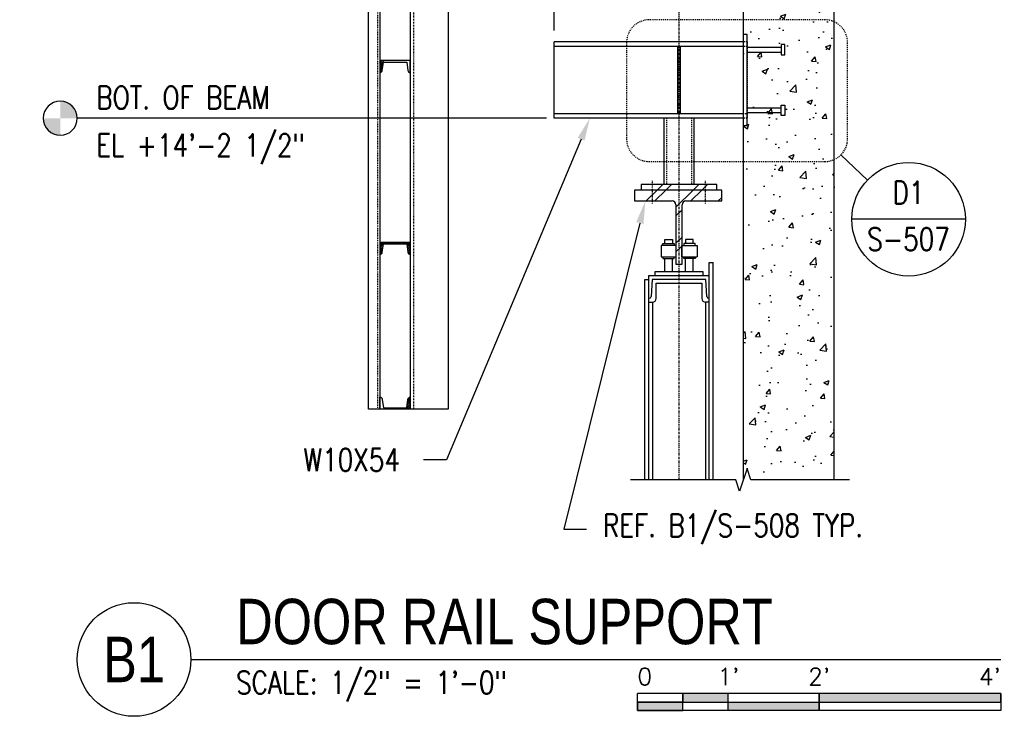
# Model space of a CAD drawing. Header units: inches. Extents: x 514 to 3028, y 69 to 495.
# Tile 18 of 25: x 1833 to 1963, y 91 to 183. Entities that reach past the tile are written whole.
import ezdxf
from ezdxf import colors
from ezdxf.entities.mleader import LeaderData, LeaderLine
from ezdxf.enums import TextEntityAlignment as Align
from ezdxf.math import Vec2, Vec3

# ---------------------------------------------------------------- set-up
doc = ezdxf.new("R2010")
doc.units = ezdxf.units.IN
doc.header["$MEASUREMENT"] = 0
for name, pattern in [('Center 1_4_', [0.53125, 0.25, -0.09375, 0.09375, -0.09375]), ('Dash', [0.25, 0.125, -0.125]), ('Dash - 1_16_', [0.1875, 0.125, -0.0625]), ('Hidden 3_32_', [0.140625, 0.09375, -0.046875])]:
    doc.linetypes.add(name, pattern=pattern)
for name, color, linetype in [('A-WALL-PATT', 8, 'Continuous'), ('G-ANNO-REFR', 2, 'Continuous'), ('S-ANNO-DIMS', 1, 'Continuous'), ('S-ANNO-NOTE', 2, 'Continuous'), ('S-ANNO-SYMB', 2, 'Continuous'), ('S-ANNO-TEXT', 2, 'Continuous'), ('S-BEAM', 10, 'Continuous'), ('S-BEAM-HDLN', 1, 'Dash'), ('S-COLS', 2, 'Continuous'), ('S-DETL', 90, 'Continuous'), ('S-DETL-CNTR', 1, 'Center 1_4_'), ('S-DETL-GENF', 92, 'Continuous'), ('S-DETL-GENF-HDLN', 1, 'Dash'), ('S-DETL-MEDM', 3, 'Continuous'), ('S-DETL-PATT', 8, 'Continuous'), ('S-DETL-THIN', 1, 'Continuous')]:
    doc.layers.add(name, color=color, linetype=linetype)
doc.styles.add('AEC_COMN_TITLE', font='romans.shx', dxfattribs={"width": 0.8, "height": 0.1875})
doc.styles.add('Annotative', font='romans.shx', dxfattribs={"width": 0.8, "height": 0.125})
doc.styles.add('Arial', font='romans.shx', dxfattribs={"width": 0.8})
doc.styles.add('ROMANS', font='romans.shx', dxfattribs={"width": 0.8})
doc.styles.add('TITLES', font='swiss.ttf', dxfattribs={"width": 0.8, "height": 0.25})
doc.dimstyles.new('Annotative', dxfattribs={"dimscale": 0, "dimtxt": 0.125, "dimasz": 0.125, "dimexe": 0.18, "dimexo": 0.0625, "dimgap": 0.09, "dimtad": 1, "dimdec": 3, "dimzin": 3, "dimdsep": 46, "dimlunit": 4, "dimtxsty": 'Annotative', "dimcen": 0.09, "dimclrt": 2, "dimazin": 2, "dimtfac": 1, "dimtdec": 3, "dimtmove": 0, "dimatfit": 0, "dimfxl": 1, "dimtfill": 1, "dimfrac": 2, "dimtolj": 1, "dimtzin": 0, "dimarcsym": 0})
pattern_1 = [(45, (1915.8617, 103), (-2.37588, 2.37588), []), (45, (1915.8617, 106.6), (-2.37588, 2.37588), [])]
pattern_2 = [(45, (199.14528, 0), (-0.176776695, 0.176776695), []), (45, (199.14528, 0.125), (-0.176776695, 0.176776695), [])]

# ---------------------------------------------------------------- blocks, each defined once
blk = doc.blocks.new('051200_StructuralFraming-W-Flange - W10X54-1981470-DOOR RAIL SUPPORT 1')
at = {"layer": 'S-BEAM'}
for p, q in [((808.21, 179.88), (808.21, 180.5)), ((833.21, 180.5), (808.21, 180.5)), ((808.21, 179.19), (808.21, 179.88)), ((824.53, 179.88), (808.21, 179.88)), ((833.21, 179.88), (824.9, 179.88)), ((808.21, 171.71), (808.21, 179.19)), ((808.21, 171.01), (808.21, 171.71)), ((808.21, 170.4), (808.21, 171.01)), ((808.21, 171.01), (824.53, 171.01)), ((822.71, 170.4), (808.21, 170.4)), ((824.9, 171.01), (833.21, 171.01)), ((833.21, 170.4), (826.71, 170.4))]:
    blk.add_line(p, q, dxfattribs=at)
at = {"layer": 'S-BEAM-HDLN'}
for p, q in [((833.7, 180.5), (833.21, 180.5)), ((833.7, 179.88), (833.21, 179.88)), ((833.7, 180.5), (833.7, 179.88)), ((833.7, 179.88), (833.7, 179.19)), ((833.7, 179.19), (833.7, 171.71)), ((833.7, 171.71), (833.7, 171.01)), ((833.21, 171.01), (833.7, 171.01)), ((833.7, 170.4), (833.21, 170.4)), ((833.7, 171.01), (833.7, 170.4))]:
    blk.add_line(p, q, dxfattribs=at)
blk = doc.blocks.new('051200_SteelFraming-AISC-Tube-Shapes-Side - HSS4X4X3_8-2078415-DOOR RAIL SUPPORT 1')
at = {"layer": 'S-DETL-GENF', "lineweight": 30}
for p, q in [((826.71, 170.4), (822.71, 170.4)), ((822.71, 170.4), (822.71, 161.66)), ((826.71, 161.66), (826.71, 170.4))]:
    blk.add_line(p, q, dxfattribs=at)
at = {"layer": 'S-DETL-GENF-HDLN'}
for p, q in [((823.06, 170.4), (823.06, 161.66)), ((826.36, 170.4), (826.36, 161.66))]:
    blk.add_line(p, q, dxfattribs=at)
blk = doc.blocks.new('Break Line - Break Line-2032044-DOOR RAIL SUPPORT 1')
at = {"layer": 'S-DETL-MEDM'}
for p, q in [((833.71, 124.17), (832.71, 121.17)), ((834.21, 122.67), (833.71, 124.17)), ((832.21, 122.67), (818.31, 122.67)), ((832.71, 121.17), (832.21, 122.67)), ((847.23, 122.67), (834.21, 122.67))]:
    blk.add_line(p, q, dxfattribs=at)
blk = doc.blocks.new('Level Circle AEC')
at = {"layer": 'S-ANNO-SYMB', "lineweight": -3}
h = blk.add_hatch(color=256, dxfattribs=at)
edge = h.paths.add_edge_path()
edge.add_line((373.71, 0), (367.71, 0))
edge.add_arc((373.71, 0), 6, 90, 180, ccw=False)
edge.add_line((373.71, 6), (373.71, 0))
h = blk.add_hatch(color=256, dxfattribs=at)
edge = h.paths.add_edge_path()
edge.add_line((373.71, -6), (373.71, 0))
edge.add_line((373.71, 0), (379.71, 0))
edge.add_arc((373.71, 0), 6, 270, 360, ccw=False)
blk.add_circle((373.71, 0), 6, dxfattribs=at)
blk = doc.blocks.new('Detail Callout AEC')
at = {"color": 0, "linetype": 'ByBlock', "lineweight": -3, "transparency": 16777216}
blk.add_line((0.25, 0), (-0.25, 0), dxfattribs=at)
blk.add_circle((0, 0), 0.25, dxfattribs=at)
at = {"color": 0, "linetype": 'ByBlock', "lineweight": -3, "transparency": 16777216, "style": 'AEC_COMN_TITLE'}
for tag, p in [('VIEWNUMBER', (0, 0.0508)), ('SHEETNUMBER', (0, -0.1263))]:
    blk.add_attdef(tag, text='', height=0.0938, dxfattribs=at).set_placement(p, align=Align.CENTER)
blk = doc.blocks.new('*U156')
for points in [[(-1.75, -0.2344), (-1.5, -0.2344), (-1.5, -0.1875), (-1.75, -0.1875)], [(-1, -0.2344), (0, -0.2344), (0, -0.1875), (-1, -0.1875)], [(-2, -0.2812), (-1.75, -0.2812), (-1.75, -0.2344), (-2, -0.2344)], [(-1.5, -0.2344), (-1, -0.2344), (-1, -0.2812), (-1.5, -0.2812)]]:
    blk.add_hatch(color=256).paths.add_polyline_path(points)
for p, q in [((0, -0.1875), (-2, -0.1875)), ((-2, -0.2812), (-2, -0.1875)), ((-1.75, -0.2812), (-1.75, -0.1875)), ((-1.5, -0.2812), (-1.5, -0.1875)), ((-1, -0.2812), (-1, -0.1885)), ((0, -0.1875), (0, -0.2812)), ((-2, -0.2344), (0, -0.2344)), ((0, -0.2812), (-2, -0.2812))]:
    blk.add_line(p, q)
at = {"flags": 128}
for points in [[(-1.75, -0.2344), (-1.5, -0.2344), (-1.5, -0.1875), (-1.75, -0.1875), (-1.75, -0.2344)], [(-1, -0.2344), (0, -0.2344), (0, -0.1875), (-1, -0.1875), (-1, -0.2344)], [(-2, -0.2812), (-1.75, -0.2812), (-1.75, -0.2344), (-2, -0.2344), (-2, -0.2812)], [(-1.5, -0.2344), (-1, -0.2344), (-1, -0.2812), (-1.5, -0.2812), (-1.5, -0.2344)]]:
    blk.add_lwpolyline(points, close=True, dxfattribs=at)
at = {"style": 'Arial'}
blk.add_text('0', height=0.0937, dxfattribs=at).set_placement((-2, -0.0937), align=Align.MIDDLE_LEFT)
for s, p in [("1'", (-1.5, -0.0937)), ("2'", (-1, -0.0937))]:
    blk.add_text(s, height=0.09375, dxfattribs=at).set_placement(p, align=Align.MIDDLE_CENTER)
blk.add_text("4'", height=0.09375, dxfattribs=at).set_placement((0, -0.0937), align=Align.MIDDLE_RIGHT)
blk = doc.blocks.new('*D194')
at = {"layer": 'Defpoints', "color": 0, "transparency": 16777216}
for p in [(1903.14, 248.58), (1919.65, 183.42), (1903.14, 180.5)]:
    blk.add_point(p, dxfattribs=at)
at = {"layer": 'S-ANNO-DIMS', "color": 0, "lineweight": -2, "transparency": 16777216}
for p, q in [((1903.14, 182), (1903.14, 252.9)), ((1873.5, 248.58), (1903.14, 248.58)), ((1900.14, 248.58), (1897.14, 248.58)), ((1919.65, 248.58), (1903.14, 248.58)), ((1919.65, 248.58), (1903.14, 248.58)), ((1922.65, 248.58), (1925.65, 248.58))]:
    blk.add_line(p, q, dxfattribs=at)
at = {"layer": 'S-ANNO-DIMS', "color": 0, "transparency": 16777216}
for points in [[(1900.14, 249.08), (1900.14, 248.08), (1903.14, 248.58)], [(1922.65, 249.08), (1922.65, 248.08), (1919.65, 248.58)]]:
    blk.add_solid(points, dxfattribs=at)
at = {"layer": 'S-ANNO-DIMS', "color": 2, "transparency": 16777216, "insert": (1885.09, 253.03), "char_height": 3, "attachment_point": 5, "style": 'Annotative', "bg_fill": 3, "box_fill_scale": 1.25, "bg_fill_color": 256, "bg_fill_true_color": 13158600, "bg_fill_transparency": 0}
blk.add_mtext('\\A1;1\'-4 1/2"', dxfattribs=at)
blk = doc.blocks.new('*U162')
at = {"linetype": 'Continuous', "lineweight": -3}
blk.add_line((1.125, 0.625), (5.5828, 0.625), dxfattribs=at)
at = {"lineweight": -3}
blk.add_circle((0.8125, 0.625), 0.3125, dxfattribs=at)
at = {"lineweight": -3, "style": 'Arial'}
blk.add_attdef('DRAWING_AREA_TITLE', text='', height=0.1875, dxfattribs=at).set_placement((1.3743, 0.6339), align=Align.BOTTOM_LEFT)
blk.add_attdef('X#', text='', height=0.1875, dxfattribs=at).set_placement((0.8125, 0.625), align=Align.MIDDLE_CENTER)
blk.add_attdef('SCALE:', text='', height=0.0938, dxfattribs=at).set_placement((1.3743, 0.5606), align=Align.TOP_LEFT)
blk = doc.blocks.new('051200_StructuralFraming-C-Channel - C4X5_4-V15-DOOR RAIL SUPPORT 2')
at = {"lineweight": -3}
for p, q in [((753.71, 202), (753.71, 200.42)), ((757.71, 202), (753.71, 202)), ((754, 200.72), (754.18, 201.82)), ((754.18, 201.82), (757.24, 201.82)), ((757.24, 201.82), (757.41, 200.72)), ((757.71, 200.42), (757.71, 202))]:
    blk.add_line(p, q, dxfattribs=at)
for centre, start, end in [((753.71, 200.72), 270, 0), ((757.71, 200.72), 180, 270)]:
    blk.add_arc(centre, 0.296, start, end, dxfattribs=at)

msp = doc.modelspace()

# ---------------------------------------------------------------- hatches: boundary and pattern name
at = {"layer": 'A-WALL-PATT', "lineweight": -3}
h = msp.add_hatch(dxfattribs=at)
h.set_pattern_fill('AR-CONC', color=8, style=0)
h.set_pattern_definition([(50, (1094.9367, 0), (7.1726, -0.62752), [0.75, -8.25]), (355, (1094.937, 0), (-1.387513, 7.52192), [0.6, -6.6]), (100.4514, (1095.5344, -0.052), (5.78509, 6.8944), [0.6374, -7.01142]), (46.1842, (1094.937, 2), (10.67241, -1.65519), [1.125, -12.375]), (96.6356, (1095.826, 1.862), (9.34662, 9.74119), [0.9561, -10.51714]), (351.1842, (1094.937, 2), (9.34662, 9.74119), [0.9, -9.9]), (21, (1095.9367, 1.5), (5.96907, -4.02619), [0.75, -8.25]), (326, (1095.937, 1.5), (2.433153, 7.2515), [0.6, -6.6]), (71.4514, (1096.434, 1.1645), (8.402224, 3.22531), [0.6374, -7.01142]), (37.5, (1094.9367, 0), (0.1215986, 3.3289385), [0, -6.52, 0, -6.7, 0, -6.625]), (7.5, (1094.9367, 0), (2.630695, 3.944117), [0, -3.82, 0, -6.37, 0, -2.525]), (327.5, (1092.7067, 0), (5.338224, -0.225549), [0, -2.5, 0, -7.8, 0, -10.35]), (317.5, (1091.7067, 0), (5.831862, 1.00105), [0, -3.25, 0, -5.18, 0, -7.35])])
h.paths.add_polyline_path([(1928.1426, 122.648), (1928.6494, 124.1684), (1929.1494, 122.6684), (1940.1426, 122.6684), (1940.1426, 242), (1928.1426, 242), (1928.1426, 122.6684)])
h = msp.add_hatch(dxfattribs=at)
h.set_pattern_fill('FP_3', color=8, style=0, pattern_type=2)
h.set_pattern_definition(pattern_1)
h.paths.add_polyline_path([(1919.8369, 171.015), (1919.8369, 179.885), (1919.4619, 179.885), (1919.4619, 171.015)])
h = msp.add_hatch(dxfattribs=at)
h.set_pattern_fill('FP_3', color=8, style=0, pattern_type=2)
h.set_pattern_definition(pattern_1)
h.paths.add_polyline_path([(1924.6494, 160.9125), (1924.6494, 161.6625), (1914.6494, 161.6625), (1914.6494, 160.9125)])
h = msp.add_hatch(dxfattribs=at)
h.set_pattern_fill('FP_3', color=8, style=0, pattern_type=2)
h.set_pattern_definition(pattern_1)
h.paths.add_polyline_path([(1920.0544, 151.1229), (1920.0544, 158.9725), (1920.0715, 159.1019), (1920.1214, 159.2225), (1920.2009, 159.326), (1920.3044, 159.4055), (1920.425, 159.4554), (1920.5544, 159.4725), (1925.2994, 159.4725), (1925.2994, 160.9125), (1913.7494, 160.9125), (1913.7494, 159.4725), (1918.7444, 159.4725), (1918.8738, 159.4554), (1918.9944, 159.4055), (1919.098, 159.326), (1919.1774, 159.2225), (1919.2274, 159.1019), (1919.2444, 158.9725), (1919.2444, 151.1229)])
at = {"layer": 'S-DETL-PATT'}
h = msp.add_hatch(dxfattribs=at)
h.set_pattern_fill('STEEL', color=256, scale=2)
h.set_pattern_definition(pattern_2)
h.paths.add_polyline_path([(1880.1426, 176.42, 0.41421356), (1880.4386, 176.716), (1880.642, 178), (1880.1426, 178)])
h = msp.add_hatch(dxfattribs=at)
h.set_pattern_fill('STEEL', color=256, scale=2)
h.set_pattern_definition(pattern_2)
h.paths.add_polyline_path([(1880.6129, 153.816), (1883.6724, 153.816), (1883.8466, 152.716, 0.41421356), (1884.1426, 152.42), (1884.1426, 154), (1880.1426, 154), (1880.1426, 152.42, 0.41421356), (1880.4386, 152.716)])
h = msp.add_hatch(dxfattribs=at)
h.set_pattern_fill('STEEL', color=256, scale=2)
h.set_pattern_definition(pattern_2)
h.paths.add_polyline_path([(1884.1426, 133.58, 0.41421356), (1883.8466, 133.284), (1883.6433, 132), (1884.1426, 132)])

# ---------------------------------------------------------------- linework, layer by layer
at = {"layer": 'S-ANNO-SYMB', "lineweight": -3}
for p, q in [((1902.1426, 170.4), (1840.1708, 170.4)), ((1941.0411, 165.5612), (1944.5376, 162.2324))]:
    msp.add_line(p, q, dxfattribs=at)
at = {"layer": 'S-BEAM', "lineweight": -3}
for p, q in [((1928.1426, 242), (1928.1426, 122.648)), ((1940.1426, 122.6684), (1940.1426, 242))]:
    msp.add_line(p, q, dxfattribs=at)
at = {"layer": 'S-COLS', "linetype": 'Hidden 3_32_'}
msp.add_line((1884.6426, 132), (1884.6426, 223), dxfattribs=at)
at = {"layer": 'S-COLS'}
for p, q in [((1889.1426, 223), (1889.1426, 132)), ((1884.1426, 200.42), (1884.1426, 132)), ((1884.1426, 176.42), (1884.1426, 175.7666)), ((1889.1426, 132), (1884.1426, 132))]:
    msp.add_line(p, q, dxfattribs=at)
at = {"layer": 'S-DETL', "lineweight": -3}
for p, q in [((1878.6426, 132), (1878.6426, 226.9714)), ((1880.1426, 227.0026), (1880.1426, 132)), ((1919.4619, 179.885), (1919.4619, 171.015)), ((1919.8369, 179.885), (1919.4619, 179.885)), ((1919.8369, 171.015), (1919.8369, 179.885)), ((1919.4619, 171.015), (1919.8369, 171.015)), ((1924.6494, 161.6625), (1914.6494, 161.6625)), ((1914.6494, 161.6625), (1914.6494, 160.9125)), ((1924.6494, 160.9125), (1924.6494, 161.6625)), ((1919.2744, 153.6179), (1917.2744, 153.6179)), ((1917.2744, 153.6179), (1917.2744, 152.1179)), ((1917.5244, 153.8679), (1919.0244, 153.8679)), ((1917.5244, 153.6179), (1917.5244, 153.8679)), ((1917.7744, 153.8679), (1917.7744, 154.3679)), ((1917.7744, 154.3679), (1918.7744, 154.3679)), ((1918.7744, 154.3679), (1918.7744, 153.8679)), ((1919.0244, 153.8679), (1919.0244, 153.6179)), ((1919.2744, 152.1179), (1919.2744, 153.6179)), ((1920.0244, 152.1179), (1920.0244, 153.6179)), ((1920.0244, 153.6179), (1922.0244, 153.6179)), ((1921.7744, 153.8679), (1920.2744, 153.8679)), ((1920.2744, 153.8679), (1920.2744, 153.6179)), ((1921.5244, 154.3679), (1920.5244, 154.3679)), ((1920.5244, 154.3679), (1920.5244, 153.8679)), ((1921.5244, 153.8679), (1921.5244, 154.3679)), ((1921.7744, 153.6179), (1921.7744, 153.8679)), ((1922.0244, 153.6179), (1922.0244, 152.1179)), ((1917.2744, 152.1179), (1919.2744, 152.1179)), ((1917.5244, 152.1179), (1917.5244, 151.8679)), ((1917.5244, 151.8679), (1919.0244, 151.8679)), ((1917.7744, 150.1229), (1917.7744, 151.8679)), ((1918.7744, 150.1229), (1918.7744, 151.8679)), ((1919.0244, 151.8679), (1919.0244, 152.1179)), ((1920.0244, 152.1179), (1922.0244, 152.1179)), ((1920.2744, 151.8679), (1920.2744, 152.1179)), ((1921.7744, 151.8679), (1920.2744, 151.8679)), ((1920.5244, 150.1229), (1920.5244, 151.8679)), ((1921.5244, 150.1229), (1921.5244, 151.8679)), ((1921.7744, 152.1179), (1921.7744, 151.8679)), ((1923.6494, 122.6684), (1923.6494, 151.3729)), ((1923.6494, 151.3729), (1924.1494, 151.3729)), ((1924.1494, 122.6684), (1924.1494, 151.3729)), ((1915.6494, 149.6229), (1923.6494, 149.6229)), ((1915.6494, 122.6684), (1915.6494, 149.6229)), ((1922.8369, 150.1229), (1916.4619, 150.1229)), ((1916.4619, 150.1229), (1916.4619, 149.6229)), ((1922.8369, 149.6229), (1922.8369, 150.1229)), ((1915.1494, 122.6684), (1915.1494, 149.1229)), ((1915.1494, 149.1229), (1915.6494, 149.1229)), ((1916.0967, 149.1229), (1915.9774, 146.8597)), ((1923.2006, 149.1229), (1916.0967, 149.1229)), ((1916.6472, 146.5966), (1916.6472, 148.6229)), ((1916.6472, 148.6229), (1922.6501, 148.6229)), ((1922.6501, 148.6229), (1922.6501, 146.5966)), ((1923.3164, 146.8601), (1923.2006, 149.1229)), ((1915.6494, 146.1229), (1916.1479, 146.1229)), ((1916.1479, 146.1229), (1916.1479, 122.6684)), ((1923.6494, 146.1229), (1923.1494, 146.1229)), ((1923.1494, 146.1229), (1923.1494, 122.6684)), ((1880.1426, 132), (1878.6426, 132))]:
    msp.add_line(p, q, dxfattribs=at)
at = {"layer": 'S-DETL', "linetype": 'Dash - 1_16_', "lineweight": -3}
for p, q in [((1879.8186, 226.9959), (1879.8186, 132)), ((1916.1494, 159.124), (1916.1494, 162.124)), ((1923.1494, 159.124), (1923.1494, 162.124))]:
    msp.add_line(p, q, dxfattribs=at)
at = {"layer": 'S-DETL', "lineweight": -3}
for centre, radius, start, end in [((1915.7277, 146.8729), 0.25, 270, 356.981875), ((1916.1479, 146.6229), 0.5, 270, 356.981875), ((1923.1494, 146.6229), 0.5, 183.018125, 270), ((1923.566, 146.8729), 0.25, 182.928842, 270)]:
    msp.add_arc(centre, radius, start, end, dxfattribs=at)
at = {"layer": 'S-DETL-CNTR', "lineweight": -3}
msp.add_line((1919.6494, 122.6684), (1919.6494, 252.9008), dxfattribs=at)
at = {"layer": 'S-DETL-MEDM', "lineweight": -3}
for p, q in [((1928.6426, 181.45), (1928.1426, 181.45)), ((1928.6426, 169.45), (1928.6426, 181.45)), ((1928.6426, 179.765), (1933.1544, 179.765)), ((1933.6269, 180.1193), (1933.1544, 180.1193)), ((1933.1544, 180.1193), (1933.1544, 178.7807)), ((1933.6269, 178.7807), (1933.6269, 180.1193)), ((1928.6426, 179.135), (1933.1544, 179.135)), ((1933.1544, 178.7807), (1933.6269, 178.7807)), ((1928.6426, 171.765), (1933.1544, 171.765)), ((1933.1544, 170.7807), (1933.1544, 172.1193)), ((1933.1544, 172.1193), (1933.6269, 172.1193)), ((1933.6269, 172.1193), (1933.6269, 170.7807)), ((1928.6426, 171.135), (1933.1544, 171.135)), ((1933.6269, 170.7807), (1933.1544, 170.7807)), ((1928.1426, 169.45), (1928.6426, 169.45))]:
    msp.add_line(p, q, dxfattribs=at)
at = {"layer": 'S-DETL-THIN', "lineweight": -3}
for p, q in [((1913.7494, 160.9125), (1913.7494, 159.4725)), ((1925.2994, 160.9125), (1913.7494, 160.9125)), ((1925.2994, 159.4725), (1925.2994, 160.9125)), ((1913.7494, 159.4725), (1918.7444, 159.4725)), ((1919.2444, 158.9725), (1919.2444, 151.1229)), ((1920.0544, 151.1229), (1920.0544, 158.9725)), ((1920.5544, 159.4725), (1925.2994, 159.4725)), ((1919.2444, 151.1229), (1920.0544, 151.1229))]:
    msp.add_line(p, q, dxfattribs=at)
for centre, start, end in [((1918.7444, 158.9725), 360, 90), ((1920.5544, 158.9725), 90, 180)]:
    msp.add_arc(centre, 0.5, start, end, dxfattribs=at)

# ---------------------------------------------------------------- block references
at = {"layer": 'G-ANNO-REFR', "lineweight": -3}
ref = msp.add_blockref('Detail Callout AEC', (1949.9695, 157.0609), dxfattribs=dict(at, xscale=30, yscale=30, zscale=30))
ref.add_attrib('VIEWNUMBER', 'D1', dxfattribs={"layer": 'S-ANNO-TEXT', "color": 1, "transparency": 16777216, "height": 3.00001, "style": 'ROMANS', "width": 0.8}).set_placement((1949.9695, 158.1859), align=Align.BOTTOM_CENTER)
ref.add_attrib('SHEETNUMBER', 'S-507', dxfattribs={"layer": 'S-ANNO-TEXT', "color": 1, "transparency": 16777216, "height": 3.00001, "style": 'ROMANS', "width": 0.8}).set_placement((1949.9695, 152.9334), align=Align.CENTER)
at = {"layer": 'S-ANNO-SYMB', "lineweight": -3}
for name, p, xscale, yscale, zscale in [('Level Circle AEC', (1978.061, 170.4), -0.375, 0.375, 0.375), ('*U156', (1962.1586, 98.9396), 24, 24, 24)]:
    msp.add_blockref(name, p, dxfattribs=dict(at, xscale=xscale, yscale=yscale, zscale=zscale))
ref = msp.add_blockref('*U162', (1828.1708, 83.9396), dxfattribs=dict(at, xscale=24, yscale=24, zscale=24))
ref.add_attrib('SCALE:', 'SCALE: 1/2" = 1\'-0"', dxfattribs={"layer": '0', "lineweight": -3, "height": 3, "style": 'Annotative', "width": 0.796875}).set_placement((1861.1539, 97.3936), align=Align.TOP_LEFT)
ref.add_attrib('DRAWING_AREA_TITLE', 'DOOR RAIL SUPPORT', dxfattribs={"layer": '0', "lineweight": -3, "height": 6, "style": 'TITLES', "width": 0.796875}).set_placement((1861.1539, 99.1534), align=Align.BOTTOM_LEFT)
ref.add_attrib('X#', 'B1', dxfattribs={"layer": '0', "lineweight": -3, "height": 6, "style": 'TITLES', "width": 0.796875}).set_placement((1847.6708, 98.9396), align=Align.MIDDLE_CENTER)
at = {"layer": 'S-BEAM-HDLN', "lineweight": -3}
msp.add_blockref('051200_StructuralFraming-W-Flange - W10X54-1981470-DOOR RAIL SUPPORT 1', (1094.9367, 0), dxfattribs=at)
at = {"layer": 'S-DETL-GENF', "lineweight": -3}
for name in ['051200_SteelFraming-AISC-Tube-Shapes-Side - HSS4X4X3_8-2078415-DOOR RAIL SUPPORT 1', 'Break Line - Break Line-2032044-DOOR RAIL SUPPORT 1']:
    msp.add_blockref(name, (1094.9367, 0), dxfattribs=at)
at = {"layer": 'S-DETL-THIN', "lineweight": -3}
for p in [(1126.4367, -24), (1126.4367, -48)]:
    msp.add_blockref('051200_StructuralFraming-C-Channel - C4X5_4-V15-DOOR RAIL SUPPORT 2', p, dxfattribs=at)
at = {"layer": 'S-DETL-THIN', "lineweight": -3, "xscale": -1, "rotation": 180}
msp.add_blockref('051200_StructuralFraming-C-Channel - C4X5_4-V15-DOOR RAIL SUPPORT 2', (1126.4367, 334), dxfattribs=at)

# ---------------------------------------------------------------- texts
at = {"layer": 'S-ANNO-NOTE', "lineweight": -3, "char_height": 3, "attachment_point": 1, "line_spacing_factor": 0.981704, "style": 'Annotative'}
for s, insert, width in [('\\pxt3.2,6.4,9.6,12.8,16,19.2,22.4,25.6,28.8,32,35.2,38.4,41.6,44.8,48,51.2,54.4,57.6,60.8,64,67.2,70.4,73.6,76.8,80,83.2,86.4,89.6,92.8,96,99.2,102.4;{BOT. OF BEAM}', (1842.682, 174.6213), 29.004094), ('\\A1;\\pxt3.2,6.4,9.6,12.8,16,19.2,22.4,25.6,28.8,32,35.2,38.4,41.6,44.8,48,51.2,54.4,57.6,60.8,64,67.2,70.4,73.6,76.8,80,83.2,86.4,89.6,92.8,96,99.2,102.4;EL +14\'-2 1/2"', (1842.682, 168.3271), 31.400315)]:
    msp.add_mtext(s, dxfattribs=dict(at, insert=insert, width=width))

# ---------------------------------------------------------------- leaders
at = {"layer": 'S-ANNO-NOTE', "lineweight": -3}
ml = msp.add_multileader_mtext('Standard', dxfattribs=at)
ml.set_content('\\A1;3/8" STIFF PL. TYP.', color=256, style='Annotative')
ml.set_leader_properties(color=1, linetype='ByLayer', lineweight=-1)
ml.build(insert=Vec2(0, 0))
ml.multileader.update_dxf_attribs({"text_right_attachment_type": 3, "dogleg_length": 0.125, "arrow_head_size": 3, "scale": 24})
ctx = ml.context
ctx.base_point, ctx.scale, ctx.char_height, ctx.arrow_head_size, ctx.landing_gap_size, ctx.plane_origin = Vec3(1657.9005, 127.0206), 24, 3, 3, 2.16, Vec3(1688.9449, 230.5842)
ctx.right_attachment = 3
notes = []
notes.append((ctx, [(0, (1, 1, 0), (1692.5347, 121.4491), (-1, 0), 3, [(0, [(1714.3099, 175.45)], 0, [])])]))
ctx.mtext.insert, ctx.mtext.width, ctx.mtext.flow_direction = Vec3(1660.0605, 128.5206), 28.996215, 5
ml = msp.add_multileader_mtext('Standard', dxfattribs=at)
ml.set_content('W10X54', color=256, style='Annotative')
ml.set_leader_properties(color=1, linetype='ByLayer', lineweight=-1)
ml.build(insert=Vec2(0, 0))
ml.multileader.update_dxf_attribs({"text_right_attachment_type": 3, "dogleg_length": 0.125, "arrow_head_size": 3, "scale": 24})
ctx = ml.context
ctx.base_point, ctx.scale, ctx.char_height, ctx.arrow_head_size, ctx.landing_gap_size, ctx.plane_origin = Vec3(1867.8831, 125.2979), 24, 3, 3, 2.16, Vec3(1907.8785, 169.3011)
ctx.right_attachment = 3
notes.append((ctx, [(0, (1, 1, 0), (1888.9174, 125.2979), (-1, 0), 3, [(0, [(1907.8785, 170.4)], 0, [])])]))
ctx.mtext.insert, ctx.mtext.flow_direction = Vec3(1870.0431, 126.7979), 5
ml = msp.add_multileader_mtext('Standard', dxfattribs=at)
ml.set_content('REF. B1/S-508 TYP.', color=256, style='Annotative')
ml.set_leader_properties(color=1, linetype='ByLayer', lineweight=-1)
ml.build(insert=Vec2(0, 0))
ml.multileader.update_dxf_attribs({"text_right_attachment_type": 3, "dogleg_length": 0.125, "arrow_head_size": 3, "scale": 24})
ctx = ml.context
ctx.base_point, ctx.scale, ctx.char_height, ctx.arrow_head_size, ctx.landing_gap_size, ctx.plane_origin = Vec3(1907.4432, 116.1463), 24, 3, 3, 2.16, Vec3(1919.7596, 152.1977)
ctx.right_attachment = 3
notes.append((ctx, [(1, (1, 1, 0), (1904.4432, 116.1463), (1, 0), 3, [(0, [(1915.202, 159.4725)], 0, [])])]))
ctx.mtext.insert, ctx.mtext.flow_direction = Vec3(1909.6032, 118.1463), 5
ml = msp.add_multileader_mtext('Standard', dxfattribs=at)
ml.set_content('DOOR ROLLER GUIDE TYP.', color=256, style='Annotative')
ml.set_leader_properties(color=1, linetype='ByLayer', lineweight=-1)
ml.build(insert=Vec2(0, 0))
ml.multileader.update_dxf_attribs({"text_right_attachment_type": 3, "dogleg_length": 0.125, "arrow_head_size": 3, "scale": 24})
ctx = ml.context
ctx.base_point, ctx.scale, ctx.char_height, ctx.arrow_head_size, ctx.landing_gap_size, ctx.plane_origin = Vec3(1579.4653, 119.3032), 24, 3, 3, 2.16, Vec3(1540.5838, 153.2557)
ctx.right_attachment = 3
notes.append((ctx, [(0, (1, 1, 0), (1576.4653, 119.3032), (1, 0), 3, [(0, [(1540.5838, 153.2557)], 0, [])])]))
ctx.mtext.insert, ctx.mtext.width, ctx.mtext.flow_direction = Vec3(1581.6253, 120.8032), 26.678601, 5
ml = msp.add_multileader_mtext('Standard', dxfattribs=at)
ml.set_content('SLIDING DOOR', color=256, style='Annotative')
ml.set_leader_properties(color=1, linetype='ByLayer', lineweight=-1)
ml.build(insert=Vec2(0, 0))
ml.multileader.update_dxf_attribs({"text_right_attachment_type": 3, "dogleg_length": 0.125, "arrow_head_size": 3, "scale": 24})
ctx = ml.context
ctx.base_point, ctx.scale, ctx.char_height, ctx.arrow_head_size, ctx.landing_gap_size, ctx.plane_origin = Vec3(1702.8738, 109.031), 24, 3, 3, 2.16, Vec3(1706.459, 116.2737)
ctx.right_attachment = 3
notes.append((ctx, [(1, (1, 1, 0), (1735.1081, 109.031), (-1, 0), 3, [(0, [(1739.9974, 122.652)], 0, [])])]))
ctx.mtext.insert, ctx.mtext.width, ctx.mtext.flow_direction = Vec3(1705.0338, 110.531), 27.999894, 5
for ctx, leaders in notes:
    for number, flags, end, landing, length, lines in leaders:
        leader = LeaderData()
        leader.index, (leader.has_last_leader_line, leader.has_dogleg_vector, leader.attachment_direction) = number, flags
        leader.last_leader_point, leader.dogleg_vector, leader.dogleg_length = Vec3(end), Vec3(landing), length
        for number, points, colour, breaks in lines:
            line = LeaderLine()
            line.index, line.vertices, line.color, line.breaks = number, Vec3.list(points), colors.encode_raw_color(colour), breaks
            leader.lines.append(line)
        ctx.leaders.append(leader)

# ---------------------------------------------------------------- next in the draw order: dimensions: what is measured, and where the dimension line sits
at = {"layer": 'S-ANNO-DIMS'}
dim = msp.add_linear_dim(base=(1903.1426, 248.5808), p1=(1919.6494, 183.42), p2=(1903.1426, 180.5), dimstyle='Annotative', override={"dimpost": '\\X', "dimse1": 1, "dimse2": 0}, dxfattribs=at)
dim.commit()
dim.dimension.update_dxf_attribs({"geometry": '*D194', "text_midpoint": (1885.091, 248.5808), "dimtype": 160})

# ---------------------------------------------------------------- next in the draw order: linework, layer by layer
at = {"layer": 'S-ANNO-SYMB', "linetype": 'Dash', "lineweight": -3}
msp.add_lwpolyline([(1941.9127, 167.6754), (1941.9127, 180.3952, 0.41421356), (1938.9127, 183.3952), (1915.7187, 183.3952, 0.41421356), (1912.7187, 180.3952), (1912.7187, 167.6754, 0.41421356), (1915.7187, 164.6754), (1938.9127, 164.6754, 0.41421356)], format="xyb", close=True, dxfattribs=at)

doc.saveas('drawing.dxf')
